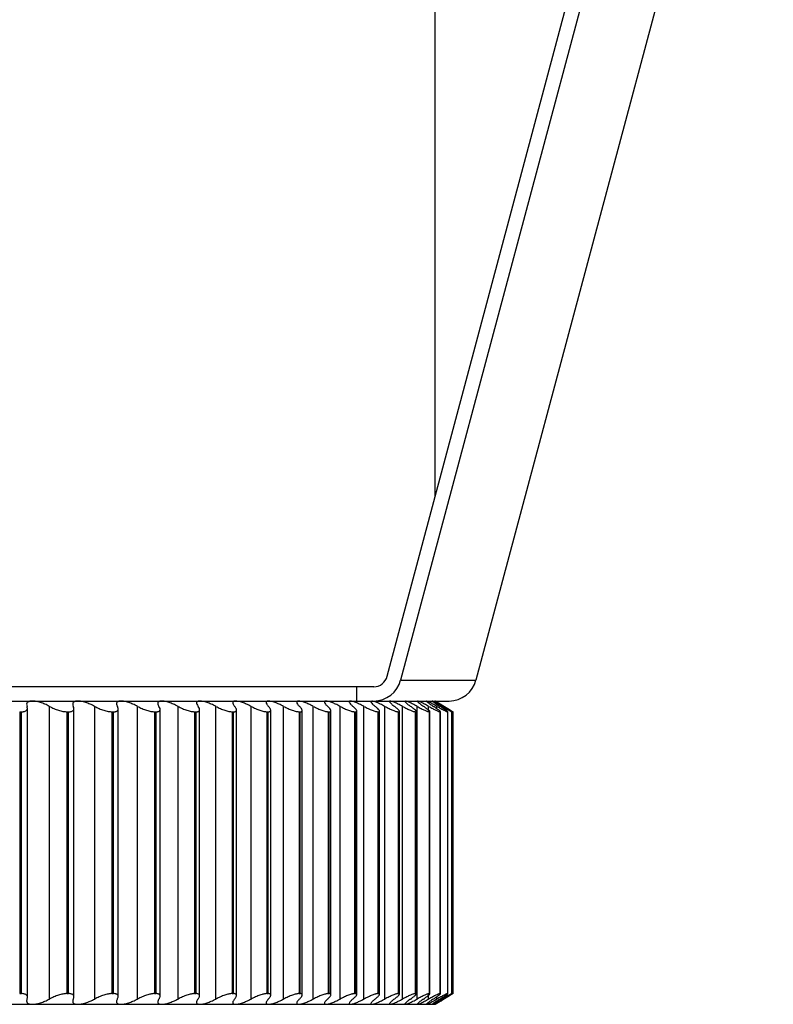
# Paper-space layout '_Posterior' of a CAD drawing. Header units: millimetres. Extents: x -40 to 45, y -10.9 to 46.3.
# Tile 7 of 8: x 23.9 to 45, y -8.9 to 18.7. Entities that reach past the tile are written whole.
import ezdxf

# ---------------------------------------------------------------- set-up
doc = ezdxf.new("R2010")
doc.units = ezdxf.units.MM

psp = doc.layouts.new('_Posterior')

# ---------------------------------------------------------------- linework, layer by layer
at = {"color": 7, "linetype": 'Continuous', "lineweight": 25}
for p, q in [((35.5, 5.323), (35.5, 45.5)), ((34.156, 0.294), (42.466, 31.388)), ((42.868, 31.373), (34.533, 0.189)), ((44.98, 31.373), (36.646, 0.189)), ((33.779, 0), (-20.233, 0)), ((33.297, 0), (33.297, -0.4)), ((34.533, 0.189), (36.646, 0.189)), ((-35.5, -0.4), (35.891, -0.4)), ((24.689, -8.752), (24.689, -0.548)), ((25.957, -8.752), (25.957, -0.548)), ((27.159, -8.752), (27.159, -0.548)), ((28.293, -8.752), (28.293, -0.548)), ((29.355, -8.752), (29.355, -0.548)), ((30.343, -8.752), (30.343, -0.548)), ((31.254, -8.752), (31.254, -0.548)), ((32.086, -8.752), (32.086, -0.548)), ((32.838, -8.752), (32.838, -0.548)), ((33.506, -8.752), (33.506, -0.548)), ((34.09, -8.752), (34.09, -0.548)), ((34.587, -8.752), (34.587, -0.548)), ((34.997, -8.752), (34.997, -0.548)), ((35.319, -0.681), (35.319, -0.548)), ((35.905, -0.643), (35.5, -0.4)), ((35.552, -0.616), (35.552, -0.548)), ((23.855, -0.7), (23.904, -0.7)), ((23.855, -0.7), (23.855, -8.6)), ((23.904, -8.6), (23.904, -0.7)), ((24.072, -8.7), (24.072, -0.6)), ((25.179, -0.7), (25.226, -0.7)), ((25.179, -0.7), (25.179, -8.6)), ((25.226, -8.6), (25.226, -0.7)), ((25.376, -8.689), (25.376, -0.611)), ((26.44, -0.7), (26.485, -0.7)), ((26.44, -0.7), (26.44, -8.6)), ((26.485, -8.6), (26.485, -0.7)), ((26.617, -8.68), (26.617, -0.62)), ((27.635, -0.7), (27.676, -0.7)), ((27.635, -0.7), (27.635, -8.6)), ((27.676, -8.6), (27.676, -0.7)), ((27.792, -8.67), (27.792, -0.63)), ((28.759, -0.7), (28.798, -0.7)), ((28.759, -0.7), (28.759, -8.6)), ((28.798, -8.6), (28.798, -0.7)), ((28.898, -8.661), (28.898, -0.639)), ((29.811, -0.7), (29.847, -0.7)), ((29.811, -0.7), (29.811, -8.6)), ((29.847, -8.6), (29.847, -0.7)), ((29.933, -8.652), (29.933, -0.648)), ((30.787, -0.7), (30.821, -0.7)), ((30.787, -0.7), (30.787, -8.6)), ((30.821, -8.6), (30.821, -0.7)), ((30.893, -8.643), (30.893, -0.657)), ((31.686, -0.7), (31.717, -0.7)), ((31.686, -0.7), (31.686, -8.6)), ((31.717, -8.6), (31.717, -0.7)), ((31.776, -8.637), (31.776, -0.663)), ((32.504, -0.7), (32.532, -0.7)), ((32.504, -0.7), (32.504, -8.6)), ((32.532, -8.6), (32.532, -0.7)), ((32.58, -8.631), (32.58, -0.669)), ((33.241, -0.7), (33.266, -0.7)), ((33.241, -0.7), (33.241, -8.6)), ((33.266, -8.6), (33.266, -0.7)), ((33.304, -8.625), (33.304, -0.675)), ((33.893, -0.7), (33.915, -0.7)), ((33.893, -0.7), (33.893, -8.6)), ((33.915, -8.6), (33.915, -0.7)), ((33.944, -8.619), (33.944, -0.681)), ((34.46, -0.7), (34.479, -0.7)), ((34.46, -0.7), (34.46, -8.6)), ((34.479, -8.6), (34.479, -0.7)), ((34.5, -8.613), (34.5, -0.687)), ((34.94, -0.7), (34.956, -0.7)), ((34.94, -0.7), (34.94, -8.6)), ((34.956, -8.6), (34.956, -0.7)), ((34.97, -8.61), (34.97, -0.69)), ((35.332, -0.7), (35.344, -0.7)), ((35.332, -0.7), (35.332, -8.6)), ((35.344, -8.6), (35.344, -0.7)), ((35.353, -8.608), (35.353, -0.692)), ((35.634, -0.7), (35.643, -0.7)), ((35.634, -0.7), (35.634, -8.6)), ((35.643, -8.6), (35.643, -0.7)), ((35.648, -8.606), (35.648, -0.694)), ((35.846, -0.7), (35.852, -0.7)), ((35.846, -0.7), (35.846, -8.6)), ((35.852, -8.6), (35.852, -0.7)), ((35.854, -8.604), (35.854, -0.696)), ((35.968, -0.7), (35.971, -0.7)), ((35.968, -0.7), (35.968, -8.6)), ((35.971, -8.602), (35.971, -0.698)), ((35.971, -8.6), (35.971, -0.7)), ((35.999, -0.7), (35.999, -8.6)), ((23.855, -8.6), (23.904, -8.6)), ((25.179, -8.6), (25.226, -8.6)), ((26.44, -8.6), (26.485, -8.6)), ((27.635, -8.6), (27.676, -8.6)), ((28.759, -8.6), (28.798, -8.6)), ((29.811, -8.6), (29.847, -8.6)), ((30.787, -8.6), (30.821, -8.6)), ((31.686, -8.6), (31.717, -8.6)), ((32.504, -8.6), (32.532, -8.6)), ((33.241, -8.6), (33.266, -8.6)), ((33.893, -8.6), (33.915, -8.6)), ((34.46, -8.6), (34.479, -8.6)), ((34.94, -8.6), (34.956, -8.6)), ((35.319, -8.752), (35.319, -8.611)), ((35.332, -8.6), (35.344, -8.6)), ((35.5, -8.9), (35.905, -8.657)), ((35.552, -8.752), (35.552, -8.684)), ((35.634, -8.6), (35.643, -8.6)), ((35.846, -8.6), (35.852, -8.6)), ((35.968, -8.6), (35.971, -8.6)), ((-35.5, -8.9), (35.5, -8.9))]:
    psp.add_line(p, q, dxfattribs=at)
for centre, radius in [((33.776, 0.393), 0.393), ((33.773, 0.385), 0.785), ((35.885, 0.385), 0.785)]:
    psp.add_arc(centre, radius, 270.437, 345.5352, dxfattribs=at)
for points, knots in [([(23.904, -0.7), (23.915, -0.7), (23.937, -0.699), (23.967, -0.695), (23.998, -0.688), (24.027, -0.676), (24.059, -0.652), (24.079, -0.611), (24.067, -0.57), (24.06, -0.548)], [0, 0, 0, 0, 0.082854, 0.165929, 0.250146, 0.374251, 0.499638, 0.745109, 1, 1, 1, 1]), ([(24.208, -0.4), (24.192, -0.401), (24.161, -0.402), (24.123, -0.41), (24.091, -0.423), (24.061, -0.447), (24.043, -0.487), (24.054, -0.527), (24.06, -0.548)], [0, 0, 0, 0, 0.120692, 0.24373, 0.369847, 0.499724, 0.734335, 1, 1, 1, 1]), ([(24.689, -0.548), (24.668, -0.537), (24.626, -0.515), (24.562, -0.487), (24.501, -0.462), (24.418, -0.434), (24.314, -0.406), (24.243, -0.402), (24.208, -0.4)], [0, 0, 0, 0, 0.136966, 0.265944, 0.387157, 0.500874, 0.75657, 1, 1, 1, 1]), ([(24.689, -0.548), (24.71, -0.559), (24.751, -0.581), (24.814, -0.61), (24.878, -0.635), (24.943, -0.657), (25.006, -0.676), (25.069, -0.689), (25.128, -0.698), (25.162, -0.699), (25.179, -0.7)], [0, 0, 0, 0, 0.129351, 0.254419, 0.377148, 0.499596, 0.624416, 0.748825, 0.875523, 1, 1, 1, 1]), ([(25.226, -0.7), (25.237, -0.7), (25.258, -0.699), (25.286, -0.695), (25.315, -0.688), (25.341, -0.676), (25.368, -0.652), (25.383, -0.611), (25.367, -0.57), (25.358, -0.548)], [0, 0, 0, 0, 0.082854, 0.165929, 0.250146, 0.374251, 0.499638, 0.745109, 1, 1, 1, 1]), ([(25.482, -0.4), (25.467, -0.401), (25.438, -0.402), (25.402, -0.41), (25.373, -0.423), (25.348, -0.447), (25.334, -0.487), (25.35, -0.527), (25.358, -0.548)], [0, 0, 0, 0, 0.120692, 0.24373, 0.369847, 0.499724, 0.734335, 1, 1, 1, 1]), ([(25.957, -0.548), (25.935, -0.537), (25.893, -0.515), (25.829, -0.487), (25.768, -0.462), (25.686, -0.434), (25.583, -0.406), (25.515, -0.402), (25.482, -0.4)], [0, 0, 0, 0, 0.136966, 0.265944, 0.387158, 0.500875, 0.75657, 1, 1, 1, 1]), ([(25.957, -0.548), (25.978, -0.559), (26.019, -0.581), (26.083, -0.61), (26.147, -0.635), (26.21, -0.657), (26.273, -0.676), (26.334, -0.689), (26.391, -0.698), (26.424, -0.699), (26.44, -0.7)], [0, 0, 0, 0, 0.1293507, 0.2544188, 0.3771487, 0.4995961, 0.6244168, 0.7488256, 0.8755229, 1, 1, 1, 1]), ([(26.485, -0.7), (26.495, -0.7), (26.515, -0.699), (26.541, -0.695), (26.567, -0.688), (26.591, -0.676), (26.614, -0.652), (26.623, -0.611), (26.603, -0.57), (26.592, -0.548)], [0, 0, 0, 0, 0.082854, 0.165928, 0.250146, 0.374251, 0.499638, 0.745109, 1, 1, 1, 1]), ([(26.692, -0.4), (26.678, -0.401), (26.65, -0.402), (26.617, -0.41), (26.591, -0.423), (26.57, -0.447), (26.562, -0.487), (26.582, -0.527), (26.592, -0.548)], [0, 0, 0, 0, 0.120692, 0.24373, 0.369847, 0.499724, 0.734336, 1, 1, 1, 1]), ([(27.159, -0.548), (27.137, -0.537), (27.095, -0.515), (27.031, -0.487), (26.97, -0.462), (26.889, -0.434), (26.788, -0.406), (26.723, -0.402), (26.692, -0.4)], [0, 0, 0, 0, 0.136966, 0.265944, 0.387158, 0.500875, 0.756571, 1, 1, 1, 1]), ([(27.159, -0.548), (27.18, -0.559), (27.222, -0.581), (27.286, -0.61), (27.349, -0.635), (27.412, -0.657), (27.474, -0.676), (27.533, -0.689), (27.588, -0.698), (27.619, -0.699), (27.635, -0.7)], [0, 0, 0, 0, 0.129351, 0.254419, 0.377149, 0.499596, 0.624417, 0.748826, 0.875523, 1, 1, 1, 1]), ([(27.676, -0.7), (27.686, -0.7), (27.705, -0.699), (27.729, -0.695), (27.753, -0.688), (27.774, -0.676), (27.792, -0.652), (27.796, -0.611), (27.771, -0.57), (27.759, -0.548)], [0, 0, 0, 0, 0.082854, 0.165928, 0.250146, 0.374251, 0.499638, 0.745109, 1, 1, 1, 1]), ([(27.834, -0.4), (27.821, -0.401), (27.795, -0.402), (27.765, -0.41), (27.742, -0.423), (27.725, -0.447), (27.723, -0.487), (27.746, -0.527), (27.759, -0.548)], [0, 0, 0, 0, 0.120692, 0.24373, 0.369847, 0.499724, 0.734336, 1, 1, 1, 1]), ([(28.293, -0.548), (28.271, -0.537), (28.228, -0.515), (28.164, -0.487), (28.104, -0.462), (28.024, -0.434), (27.926, -0.406), (27.864, -0.402), (27.834, -0.4)], [0, 0, 0, 0, 0.136966, 0.265945, 0.387158, 0.500875, 0.756571, 1, 1, 1, 1]), ([(28.293, -0.548), (28.314, -0.559), (28.356, -0.581), (28.42, -0.61), (28.482, -0.635), (28.544, -0.657), (28.605, -0.676), (28.662, -0.689), (28.715, -0.698), (28.744, -0.699), (28.759, -0.7)], [0, 0, 0, 0, 0.129351, 0.254419, 0.377149, 0.499597, 0.624417, 0.748826, 0.875523, 1, 1, 1, 1]), ([(28.798, -0.7), (28.807, -0.7), (28.825, -0.699), (28.847, -0.695), (28.868, -0.688), (28.886, -0.676), (28.901, -0.652), (28.898, -0.611), (28.87, -0.57), (28.856, -0.548)], [0, 0, 0, 0, 0.082854, 0.165928, 0.250145, 0.374251, 0.499637, 0.745109, 1, 1, 1, 1]), ([(28.906, -0.4), (28.894, -0.401), (28.87, -0.402), (28.843, -0.41), (28.823, -0.423), (28.811, -0.447), (28.814, -0.487), (28.841, -0.527), (28.856, -0.548)], [0, 0, 0, 0, 0.120692, 0.24373, 0.369847, 0.499724, 0.734336, 1, 1, 1, 1]), ([(29.355, -0.548), (29.333, -0.537), (29.29, -0.515), (29.226, -0.487), (29.166, -0.462), (29.088, -0.434), (28.993, -0.406), (28.934, -0.402), (28.906, -0.4)], [0, 0, 0, 0, 0.136966, 0.265945, 0.387158, 0.500875, 0.756571, 1, 1, 1, 1]), ([(29.355, -0.548), (29.376, -0.559), (29.418, -0.581), (29.482, -0.61), (29.544, -0.635), (29.605, -0.657), (29.663, -0.676), (29.719, -0.689), (29.769, -0.698), (29.797, -0.699), (29.811, -0.7)], [0, 0, 0, 0, 0.129351, 0.254419, 0.377149, 0.499597, 0.624418, 0.748826, 0.875523, 1, 1, 1, 1]), ([(29.905, -0.4), (29.894, -0.401), (29.871, -0.402), (29.848, -0.41), (29.832, -0.423), (29.823, -0.447), (29.831, -0.487), (29.863, -0.527), (29.879, -0.548)], [0, 0, 0, 0, 0.120692, 0.24373, 0.369847, 0.499724, 0.734336, 1, 1, 1, 1]), ([(29.847, -0.7), (29.855, -0.7), (29.872, -0.699), (29.892, -0.695), (29.911, -0.688), (29.926, -0.676), (29.936, -0.652), (29.928, -0.611), (29.896, -0.57), (29.879, -0.548)], [0, 0, 0, 0, 0.082854, 0.165928, 0.250145, 0.374251, 0.499637, 0.745109, 1, 1, 1, 1]), ([(30.343, -0.548), (30.321, -0.537), (30.278, -0.515), (30.214, -0.487), (30.156, -0.462), (30.078, -0.434), (29.986, -0.406), (29.931, -0.402), (29.905, -0.4)], [0, 0, 0, 0, 0.136966, 0.265945, 0.387158, 0.500876, 0.756571, 1, 1, 1, 1]), ([(30.343, -0.548), (30.364, -0.559), (30.406, -0.581), (30.469, -0.61), (30.531, -0.635), (30.59, -0.657), (30.647, -0.676), (30.7, -0.689), (30.748, -0.698), (30.774, -0.699), (30.787, -0.7)], [0, 0, 0, 0, 0.129351, 0.254419, 0.377149, 0.499597, 0.624418, 0.748826, 0.875523, 1, 1, 1, 1]), ([(30.828, -0.4), (30.818, -0.401), (30.798, -0.402), (30.777, -0.41), (30.764, -0.423), (30.76, -0.447), (30.774, -0.487), (30.809, -0.527), (30.828, -0.548)], [0, 0, 0, 0, 0.120692, 0.24373, 0.369847, 0.499724, 0.734336, 1, 1, 1, 1]), ([(30.821, -0.7), (30.828, -0.7), (30.844, -0.699), (30.862, -0.695), (30.878, -0.688), (30.89, -0.676), (30.895, -0.652), (30.882, -0.611), (30.846, -0.57), (30.828, -0.548)], [0, 0, 0, 0, 0.082854, 0.165928, 0.250145, 0.374251, 0.499637, 0.745109, 1, 1, 1, 1]), ([(31.254, -0.548), (31.232, -0.537), (31.189, -0.515), (31.126, -0.487), (31.068, -0.462), (30.993, -0.434), (30.904, -0.406), (30.853, -0.402), (30.828, -0.4)], [0, 0, 0, 0, 0.136966, 0.265945, 0.387158, 0.500876, 0.756571, 1, 1, 1, 1]), ([(31.254, -0.548), (31.275, -0.559), (31.317, -0.581), (31.38, -0.61), (31.44, -0.635), (31.498, -0.657), (31.554, -0.676), (31.604, -0.689), (31.65, -0.698), (31.674, -0.699), (31.686, -0.7)], [0, 0, 0, 0, 0.129351, 0.254419, 0.37715, 0.499597, 0.624418, 0.748826, 0.875523, 1, 1, 1, 1]), ([(31.623, -0.435), (31.622, -0.437), (31.617, -0.449), (31.641, -0.488), (31.678, -0.527), (31.698, -0.548)], [0, 0, 0, 0, 0.110146, 0.527455, 1, 1, 1, 1]), ([(31.674, -0.4), (31.664, -0.4), (31.646, -0.401), (31.635, -0.408), (31.63, -0.411)], [0, 0, 0, 0, 0.495186, 1, 1, 1, 1]), ([(32.086, -0.548), (32.064, -0.537), (32.022, -0.515), (31.96, -0.487), (31.903, -0.462), (31.83, -0.434), (31.744, -0.406), (31.697, -0.402), (31.674, -0.4)], [0, 0, 0, 0, 0.136966, 0.265945, 0.387159, 0.500876, 0.756571, 1, 1, 1, 1]), ([(31.717, -0.7), (31.723, -0.7), (31.737, -0.699), (31.753, -0.695), (31.767, -0.688), (31.776, -0.676), (31.777, -0.652), (31.758, -0.611), (31.718, -0.57), (31.698, -0.548)], [0, 0, 0, 0, 0.082854, 0.165927, 0.250145, 0.374251, 0.499637, 0.745109, 1, 1, 1, 1]), ([(32.086, -0.548), (32.108, -0.559), (32.149, -0.581), (32.211, -0.61), (32.27, -0.635), (32.327, -0.657), (32.38, -0.676), (32.429, -0.689), (32.472, -0.698), (32.493, -0.699), (32.504, -0.7)], [0, 0, 0, 0, 0.129351, 0.254419, 0.37715, 0.499597, 0.624418, 0.748827, 0.875523, 1, 1, 1, 1]), ([(32.401, -0.429), (32.4, -0.433), (32.396, -0.446), (32.425, -0.487), (32.466, -0.527), (32.488, -0.548)], [0, 0, 0, 0, 0.179488, 0.564279, 1, 1, 1, 1]), ([(32.439, -0.4), (32.431, -0.4), (32.414, -0.401), (32.406, -0.408), (32.402, -0.411)], [0, 0, 0, 0, 0.495186, 1, 1, 1, 1]), ([(32.838, -0.548), (32.816, -0.537), (32.773, -0.515), (32.712, -0.487), (32.657, -0.462), (32.586, -0.434), (32.504, -0.406), (32.46, -0.402), (32.439, -0.4)], [0, 0, 0, 0, 0.136966, 0.265945, 0.387159, 0.500876, 0.756571, 1, 1, 1, 1]), ([(32.532, -0.7), (32.538, -0.7), (32.551, -0.699), (32.564, -0.695), (32.576, -0.688), (32.582, -0.676), (32.578, -0.652), (32.554, -0.611), (32.51, -0.57), (32.488, -0.548)], [0, 0, 0, 0, 0.082854, 0.165927, 0.250144, 0.37425, 0.499637, 0.745109, 1, 1, 1, 1]), ([(32.838, -0.548), (32.859, -0.559), (32.9, -0.581), (32.961, -0.61), (33.019, -0.635), (33.074, -0.657), (33.125, -0.676), (33.171, -0.689), (33.211, -0.698), (33.231, -0.699), (33.241, -0.7)], [0, 0, 0, 0, 0.129351, 0.25442, 0.37715, 0.499598, 0.624418, 0.748827, 0.875523, 1, 1, 1, 1]), ([(33.123, -0.4), (33.116, -0.4), (33.101, -0.401), (33.095, -0.408), (33.092, -0.411)], [0, 0, 0, 0, 0.495186, 1, 1, 1, 1]), ([(33.094, -0.423), (33.093, -0.429), (33.093, -0.443), (33.128, -0.487), (33.173, -0.527), (33.197, -0.548)], [0, 0, 0, 0, 0.238858, 0.595806, 1, 1, 1, 1]), ([(33.506, -0.548), (33.484, -0.537), (33.442, -0.515), (33.382, -0.487), (33.328, -0.462), (33.259, -0.434), (33.181, -0.406), (33.142, -0.402), (33.123, -0.4)], [0, 0, 0, 0, 0.136966, 0.265945, 0.387159, 0.500876, 0.756571, 1, 1, 1, 1]), ([(33.266, -0.7), (33.271, -0.7), (33.282, -0.699), (33.294, -0.695), (33.302, -0.688), (33.305, -0.676), (33.297, -0.652), (33.267, -0.611), (33.22, -0.57), (33.197, -0.548)], [0, 0, 0, 0, 0.082853, 0.165927, 0.250144, 0.37425, 0.499637, 0.745109, 1, 1, 1, 1]), ([(33.506, -0.548), (33.527, -0.559), (33.568, -0.581), (33.628, -0.61), (33.684, -0.635), (33.737, -0.657), (33.786, -0.676), (33.83, -0.689), (33.867, -0.698), (33.885, -0.699), (33.893, -0.7)], [0, 0, 0, 0, 0.129351, 0.25442, 0.37715, 0.499598, 0.624418, 0.748827, 0.875523, 1, 1, 1, 1]), ([(33.701, -0.417), (33.702, -0.424), (33.704, -0.441), (33.747, -0.487), (33.795, -0.527), (33.821, -0.548)], [0, 0, 0, 0, 0.290141, 0.623039, 1, 1, 1, 1]), ([(34.09, -0.548), (34.068, -0.537), (34.027, -0.515), (33.968, -0.487), (33.915, -0.462), (33.849, -0.434), (33.775, -0.406), (33.74, -0.402), (33.723, -0.4)], [0, 0, 0, 0, 0.136966, 0.265945, 0.387159, 0.500876, 0.756571, 1, 1, 1, 1]), ([(33.915, -0.7), (33.92, -0.7), (33.929, -0.699), (33.939, -0.695), (33.944, -0.688), (33.944, -0.676), (33.932, -0.652), (33.897, -0.611), (33.847, -0.57), (33.821, -0.548)], [0, 0, 0, 0, 0.082853, 0.165926, 0.250143, 0.37425, 0.499637, 0.745109, 1, 1, 1, 1]), ([(34.09, -0.548), (34.11, -0.559), (34.151, -0.581), (34.21, -0.61), (34.264, -0.635), (34.316, -0.657), (34.362, -0.676), (34.403, -0.689), (34.437, -0.698), (34.453, -0.699), (34.46, -0.7)], [0, 0, 0, 0, 0.129351, 0.25442, 0.37715, 0.499598, 0.624418, 0.748827, 0.875523, 1, 1, 1, 1]), ([(34.237, -0.4), (34.232, -0.401), (34.222, -0.402), (34.218, -0.41), (34.222, -0.423), (34.24, -0.447), (34.28, -0.487), (34.332, -0.527), (34.36, -0.548)], [0, 0, 0, 0, 0.120692, 0.24373, 0.369847, 0.499724, 0.734336, 1, 1, 1, 1]), ([(34.587, -0.548), (34.566, -0.537), (34.525, -0.515), (34.468, -0.487), (34.417, -0.462), (34.353, -0.434), (34.283, -0.406), (34.252, -0.402), (34.237, -0.4)], [0, 0, 0, 0, 0.136966, 0.265945, 0.387159, 0.500876, 0.756571, 1, 1, 1, 1]), ([(34.479, -0.7), (34.483, -0.7), (34.491, -0.699), (34.498, -0.695), (34.501, -0.688), (34.498, -0.676), (34.481, -0.652), (34.441, -0.611), (34.387, -0.57), (34.36, -0.548)], [0, 0, 0, 0, 0.082853, 0.165926, 0.250143, 0.37425, 0.499637, 0.745109, 1, 1, 1, 1]), ([(34.587, -0.548), (34.608, -0.559), (34.648, -0.581), (34.705, -0.61), (34.758, -0.635), (34.807, -0.657), (34.851, -0.676), (34.889, -0.689), (34.92, -0.698), (34.933, -0.699), (34.94, -0.7)], [0, 0, 0, 0, 0.129351, 0.25442, 0.37715, 0.499598, 0.624418, 0.748827, 0.875523, 1, 1, 1, 1]), ([(34.656, -0.409), (34.656, -0.409), (34.65, -0.413), (34.675, -0.44), (34.727, -0.486), (34.782, -0.527), (34.812, -0.548)], [0, 0, 0, 0, 0.05353, 0.373312, 0.667206, 1, 1, 1, 1]), ([(34.997, -0.548), (34.977, -0.537), (34.936, -0.515), (34.881, -0.487), (34.831, -0.462), (34.771, -0.434), (34.705, -0.406), (34.679, -0.402), (34.666, -0.4)], [0, 0, 0, 0, 0.136966, 0.265945, 0.387159, 0.500876, 0.756571, 1, 1, 1, 1]), ([(34.956, -0.7), (34.959, -0.7), (34.965, -0.699), (34.97, -0.695), (34.97, -0.688), (34.964, -0.676), (34.943, -0.652), (34.898, -0.611), (34.841, -0.57), (34.812, -0.548)], [0, 0, 0, 0, 0.082853, 0.165927, 0.250144, 0.37425, 0.499637, 0.745109, 1, 1, 1, 1]), ([(34.997, -0.548), (35.017, -0.559), (35.057, -0.581), (35.113, -0.61), (35.164, -0.635), (35.211, -0.657), (35.253, -0.676), (35.287, -0.689), (35.315, -0.698), (35.326, -0.699), (35.332, -0.7)], [0, 0, 0, 0, 0.129351, 0.25442, 0.37715, 0.499598, 0.624418, 0.748827, 0.875523, 1, 1, 1, 1]), ([(35.003, -0.407), (35.002, -0.408), (34.998, -0.412), (35.028, -0.44), (35.087, -0.486), (35.145, -0.527), (35.176, -0.548)], [0, 0, 0, 0, 0.1054758, 0.4077069, 0.6854709, 1, 1, 1, 1]), ([(35.319, -0.548), (35.299, -0.537), (35.259, -0.515), (35.205, -0.487), (35.158, -0.462), (35.1, -0.434), (35.039, -0.406), (35.017, -0.402), (35.006, -0.4)], [0, 0, 0, 0, 0.136966, 0.265945, 0.387159, 0.500876, 0.756571, 1, 1, 1, 1]), ([(35.344, -0.7), (35.347, -0.7), (35.352, -0.699), (35.354, -0.695), (35.352, -0.688), (35.342, -0.676), (35.317, -0.652), (35.267, -0.611), (35.207, -0.57), (35.176, -0.548)], [0, 0, 0, 0, 0.082854, 0.165927, 0.250144, 0.37425, 0.499637, 0.745109, 1, 1, 1, 1]), ([(35.259, -0.405), (35.259, -0.406), (35.257, -0.41), (35.293, -0.439), (35.358, -0.486), (35.419, -0.527), (35.452, -0.548)], [0, 0, 0, 0, 0.1520945, 0.4385747, 0.7018628, 1, 1, 1, 1]), ([(35.552, -0.548), (35.532, -0.537), (35.493, -0.515), (35.441, -0.487), (35.396, -0.462), (35.341, -0.434), (35.285, -0.406), (35.267, -0.402), (35.259, -0.4)], [0, 0, 0, 0, 0.136966, 0.265945, 0.387159, 0.500876, 0.756571, 1, 1, 1, 1]), ([(35.319, -0.548), (35.339, -0.559), (35.378, -0.581), (35.432, -0.61), (35.481, -0.635), (35.525, -0.657), (35.565, -0.676), (35.596, -0.689), (35.621, -0.698), (35.63, -0.699), (35.634, -0.7)], [0, 0, 0, 0, 0.129351, 0.25442, 0.37715, 0.499598, 0.624418, 0.748827, 0.875523, 1, 1, 1, 1]), ([(35.422, -0.4), (35.421, -0.401), (35.42, -0.402), (35.429, -0.41), (35.447, -0.423), (35.48, -0.447), (35.54, -0.487), (35.604, -0.527), (35.637, -0.548)], [0, 0, 0, 0, 0.1206917, 0.2437299, 0.3698474, 0.4997246, 0.7343357, 1, 1, 1, 1]), ([(35.694, -0.548), (35.675, -0.537), (35.638, -0.515), (35.587, -0.487), (35.544, -0.462), (35.493, -0.434), (35.441, -0.406), (35.428, -0.402), (35.422, -0.4)], [0, 0, 0, 0, 0.136966, 0.265945, 0.387159, 0.500876, 0.756571, 1, 1, 1, 1]), ([(35.643, -0.7), (35.645, -0.7), (35.648, -0.699), (35.648, -0.695), (35.643, -0.688), (35.631, -0.676), (35.601, -0.652), (35.546, -0.611), (35.483, -0.57), (35.452, -0.548)], [0, 0, 0, 0, 0.082854, 0.165928, 0.250145, 0.374251, 0.499638, 0.745109, 1, 1, 1, 1]), ([(35.495, -0.4), (35.496, -0.401), (35.497, -0.402), (35.509, -0.41), (35.53, -0.423), (35.568, -0.447), (35.632, -0.487), (35.698, -0.527), (35.733, -0.548)], [0, 0, 0, 0, 0.120692, 0.24373, 0.369847, 0.499725, 0.734336, 1, 1, 1, 1]), ([(35.747, -0.548), (35.728, -0.537), (35.692, -0.515), (35.644, -0.487), (35.603, -0.462), (35.555, -0.434), (35.508, -0.406), (35.499, -0.402), (35.495, -0.4)], [0, 0, 0, 0, 0.136966, 0.265945, 0.387159, 0.500876, 0.756571, 1, 1, 1, 1]), ([(35.552, -0.548), (35.571, -0.559), (35.609, -0.581), (35.661, -0.61), (35.708, -0.635), (35.75, -0.657), (35.787, -0.676), (35.815, -0.689), (35.837, -0.698), (35.843, -0.699), (35.846, -0.7)], [0, 0, 0, 0, 0.129351, 0.25442, 0.37715, 0.499598, 0.624418, 0.748827, 0.875523, 1, 1, 1, 1]), ([(35.852, -0.7), (35.853, -0.7), (35.855, -0.699), (35.853, -0.695), (35.845, -0.688), (35.83, -0.676), (35.796, -0.652), (35.736, -0.611), (35.671, -0.57), (35.637, -0.548)], [0, 0, 0, 0, 0.082854, 0.165928, 0.250145, 0.374251, 0.499638, 0.745109, 1, 1, 1, 1]), ([(35.694, -0.548), (35.713, -0.559), (35.75, -0.581), (35.8, -0.61), (35.845, -0.635), (35.885, -0.657), (35.918, -0.676), (35.944, -0.689), (35.962, -0.698), (35.966, -0.699), (35.968, -0.7)], [0, 0, 0, 0, 0.129351, 0.25442, 0.37715, 0.499598, 0.624418, 0.748827, 0.875523, 1, 1, 1, 1]), ([(35.971, -0.7), (35.971, -0.7), (35.971, -0.699), (35.966, -0.695), (35.956, -0.688), (35.938, -0.676), (35.9, -0.652), (35.836, -0.611), (35.768, -0.57), (35.733, -0.548)], [0, 0, 0, 0, 0.0828541, 0.165928, 0.2501454, 0.374251, 0.4996377, 0.7451093, 1, 1, 1, 1]), ([(35.747, -0.548), (35.765, -0.559), (35.801, -0.581), (35.849, -0.61), (35.892, -0.635), (35.929, -0.657), (35.959, -0.676), (35.982, -0.689), (35.997, -0.698), (35.998, -0.699), (35.999, -0.7)], [0, 0, 0, 0, 0.129351, 0.25442, 0.37715, 0.499598, 0.624418, 0.748827, 0.875523, 1, 1, 1, 1]), ([(24.06, -8.752), (24.064, -8.741), (24.072, -8.719), (24.073, -8.69), (24.066, -8.665), (24.051, -8.643), (24.028, -8.624), (23.995, -8.611), (23.954, -8.602), (23.92, -8.601), (23.904, -8.6)], [0, 0, 0, 0, 0.129351, 0.25442, 0.37715, 0.499598, 0.624418, 0.748826, 0.875523, 1, 1, 1, 1]), ([(24.06, -8.752), (24.056, -8.763), (24.049, -8.785), (24.048, -8.813), (24.054, -8.838), (24.073, -8.866), (24.116, -8.894), (24.178, -8.898), (24.208, -8.9)], [0, 0, 0, 0, 0.1369664, 0.2659451, 0.3871588, 0.5008762, 0.7565711, 1, 1, 1, 1]), ([(24.208, -8.9), (24.224, -8.899), (24.258, -8.898), (24.315, -8.89), (24.377, -8.877), (24.459, -8.853), (24.567, -8.813), (24.647, -8.773), (24.689, -8.752)], [0, 0, 0, 0, 0.120692, 0.24373, 0.369848, 0.499725, 0.734336, 1, 1, 1, 1]), ([(25.179, -8.6), (25.168, -8.6), (25.146, -8.601), (25.108, -8.605), (25.062, -8.612), (25.007, -8.624), (24.922, -8.648), (24.812, -8.689), (24.731, -8.73), (24.689, -8.752)], [0, 0, 0, 0, 0.082854, 0.165929, 0.250146, 0.374252, 0.499638, 0.745109, 1, 1, 1, 1]), ([(25.358, -8.752), (25.363, -8.741), (25.373, -8.719), (25.377, -8.69), (25.374, -8.665), (25.362, -8.643), (25.342, -8.624), (25.312, -8.611), (25.274, -8.602), (25.242, -8.601), (25.226, -8.6)], [0, 0, 0, 0, 0.129351, 0.25442, 0.37715, 0.499598, 0.624418, 0.748826, 0.875523, 1, 1, 1, 1]), ([(25.358, -8.752), (25.353, -8.763), (25.344, -8.785), (25.34, -8.813), (25.343, -8.838), (25.358, -8.866), (25.396, -8.894), (25.454, -8.898), (25.482, -8.9)], [0, 0, 0, 0, 0.1369664, 0.2659451, 0.3871588, 0.5008763, 0.7565712, 1, 1, 1, 1]), ([(25.482, -8.9), (25.498, -8.899), (25.53, -8.898), (25.585, -8.89), (25.645, -8.877), (25.726, -8.853), (25.834, -8.813), (25.914, -8.773), (25.957, -8.752)], [0, 0, 0, 0, 0.120692, 0.24373, 0.369848, 0.499725, 0.734336, 1, 1, 1, 1]), ([(26.44, -8.6), (26.43, -8.6), (26.408, -8.601), (26.372, -8.605), (26.328, -8.612), (26.274, -8.624), (26.19, -8.648), (26.081, -8.689), (25.999, -8.73), (25.957, -8.752)], [0, 0, 0, 0, 0.082854, 0.165929, 0.250146, 0.374251, 0.499638, 0.745109, 1, 1, 1, 1]), ([(26.592, -8.752), (26.598, -8.741), (26.61, -8.719), (26.618, -8.69), (26.617, -8.665), (26.609, -8.643), (26.591, -8.624), (26.565, -8.611), (26.53, -8.602), (26.5, -8.601), (26.485, -8.6)], [0, 0, 0, 0, 0.129351, 0.25442, 0.37715, 0.499598, 0.624418, 0.748827, 0.875523, 1, 1, 1, 1]), ([(26.592, -8.752), (26.586, -8.763), (26.574, -8.785), (26.567, -8.813), (26.567, -8.838), (26.578, -8.866), (26.611, -8.894), (26.665, -8.898), (26.692, -8.9)], [0, 0, 0, 0, 0.136966, 0.265945, 0.387159, 0.500876, 0.756571, 1, 1, 1, 1]), ([(26.692, -8.9), (26.707, -8.899), (26.737, -8.898), (26.79, -8.89), (26.849, -8.877), (26.929, -8.853), (27.035, -8.813), (27.116, -8.773), (27.159, -8.752)], [0, 0, 0, 0, 0.120692, 0.24373, 0.369848, 0.499725, 0.734336, 1, 1, 1, 1]), ([(27.635, -8.6), (27.624, -8.6), (27.604, -8.601), (27.57, -8.605), (27.527, -8.612), (27.474, -8.624), (27.393, -8.648), (27.284, -8.689), (27.201, -8.73), (27.159, -8.752)], [0, 0, 0, 0, 0.082854, 0.165928, 0.250146, 0.374251, 0.499638, 0.745109, 1, 1, 1, 1]), ([(27.759, -8.752), (27.766, -8.741), (27.78, -8.719), (27.79, -8.69), (27.793, -8.665), (27.788, -8.643), (27.774, -8.624), (27.75, -8.611), (27.719, -8.602), (27.69, -8.601), (27.676, -8.6)], [0, 0, 0, 0, 0.129351, 0.25442, 0.37715, 0.499598, 0.624418, 0.748827, 0.875523, 1, 1, 1, 1]), ([(27.759, -8.752), (27.752, -8.763), (27.738, -8.785), (27.728, -8.813), (27.725, -8.838), (27.731, -8.866), (27.758, -8.894), (27.809, -8.898), (27.834, -8.9)], [0, 0, 0, 0, 0.136966, 0.265945, 0.387159, 0.500876, 0.756571, 1, 1, 1, 1]), ([(27.834, -8.9), (27.848, -8.899), (27.877, -8.898), (27.928, -8.89), (27.985, -8.877), (28.063, -8.853), (28.168, -8.813), (28.249, -8.773), (28.293, -8.752)], [0, 0, 0, 0, 0.120692, 0.24373, 0.369847, 0.499725, 0.734336, 1, 1, 1, 1]), ([(28.759, -8.6), (28.749, -8.6), (28.73, -8.601), (28.697, -8.605), (28.656, -8.612), (28.605, -8.624), (28.525, -8.648), (28.418, -8.689), (28.335, -8.73), (28.293, -8.752)], [0, 0, 0, 0, 0.082854, 0.165928, 0.250146, 0.374251, 0.499638, 0.745109, 1, 1, 1, 1]), ([(28.856, -8.752), (28.864, -8.741), (28.879, -8.719), (28.893, -8.69), (28.899, -8.665), (28.897, -8.643), (28.887, -8.624), (28.866, -8.611), (28.838, -8.602), (28.811, -8.601), (28.798, -8.6)], [0, 0, 0, 0, 0.129351, 0.25442, 0.37715, 0.499598, 0.624418, 0.748827, 0.875523, 1, 1, 1, 1]), ([(28.856, -8.752), (28.847, -8.763), (28.832, -8.785), (28.818, -8.813), (28.812, -8.838), (28.814, -8.866), (28.836, -8.894), (28.883, -8.898), (28.906, -8.9)], [0, 0, 0, 0, 0.136966, 0.265945, 0.387159, 0.500876, 0.756571, 1, 1, 1, 1]), ([(28.906, -8.9), (28.919, -8.899), (28.946, -8.898), (28.995, -8.89), (29.05, -8.877), (29.126, -8.853), (29.23, -8.813), (29.311, -8.773), (29.355, -8.752)], [0, 0, 0, 0, 0.120692, 0.24373, 0.369847, 0.499725, 0.734336, 1, 1, 1, 1]), ([(29.811, -8.6), (29.802, -8.6), (29.784, -8.601), (29.753, -8.605), (29.713, -8.612), (29.664, -8.624), (29.586, -8.648), (29.481, -8.689), (29.397, -8.73), (29.355, -8.752)], [0, 0, 0, 0, 0.082854, 0.165928, 0.250145, 0.374251, 0.499638, 0.745109, 1, 1, 1, 1]), ([(29.879, -8.752), (29.87, -8.763), (29.852, -8.785), (29.836, -8.813), (29.827, -8.838), (29.825, -8.866), (29.841, -8.894), (29.884, -8.898), (29.905, -8.9)], [0, 0, 0, 0, 0.136966, 0.265945, 0.387159, 0.500876, 0.756571, 1, 1, 1, 1]), ([(29.879, -8.752), (29.888, -8.741), (29.906, -8.719), (29.923, -8.69), (29.932, -8.665), (29.934, -8.643), (29.926, -8.624), (29.909, -8.611), (29.884, -8.602), (29.859, -8.601), (29.847, -8.6)], [0, 0, 0, 0, 0.129351, 0.25442, 0.37715, 0.499598, 0.624418, 0.748827, 0.875523, 1, 1, 1, 1]), ([(29.905, -8.9), (29.917, -8.899), (29.942, -8.898), (29.989, -8.89), (30.042, -8.877), (30.116, -8.853), (30.218, -8.813), (30.299, -8.773), (30.343, -8.752)], [0, 0, 0, 0, 0.120692, 0.24373, 0.369847, 0.499725, 0.734336, 1, 1, 1, 1]), ([(30.787, -8.6), (30.779, -8.6), (30.762, -8.601), (30.733, -8.605), (30.695, -8.612), (30.648, -8.624), (30.572, -8.648), (30.468, -8.689), (30.385, -8.73), (30.343, -8.752)], [0, 0, 0, 0, 0.082854, 0.165928, 0.250145, 0.374251, 0.499638, 0.745109, 1, 1, 1, 1]), ([(30.828, -8.752), (30.817, -8.763), (30.798, -8.785), (30.778, -8.813), (30.766, -8.838), (30.76, -8.866), (30.77, -8.894), (30.809, -8.898), (30.828, -8.9)], [0, 0, 0, 0, 0.136966, 0.265945, 0.387159, 0.500876, 0.756571, 1, 1, 1, 1]), ([(30.828, -8.752), (30.837, -8.741), (30.857, -8.719), (30.877, -8.69), (30.89, -8.665), (30.894, -8.643), (30.89, -8.624), (30.876, -8.611), (30.854, -8.602), (30.832, -8.601), (30.821, -8.6)], [0, 0, 0, 0, 0.1293511, 0.2544197, 0.37715, 0.4995979, 0.6244184, 0.7488267, 0.8755233, 1, 1, 1, 1]), ([(30.828, -8.9), (30.84, -8.899), (30.863, -8.898), (30.907, -8.89), (30.958, -8.877), (31.03, -8.853), (31.13, -8.813), (31.211, -8.773), (31.254, -8.752)], [0, 0, 0, 0, 0.120692, 0.24373, 0.369847, 0.499725, 0.734336, 1, 1, 1, 1]), ([(31.686, -8.6), (31.678, -8.6), (31.663, -8.601), (31.635, -8.605), (31.6, -8.612), (31.554, -8.624), (31.481, -8.648), (31.379, -8.689), (31.296, -8.73), (31.254, -8.752)], [0, 0, 0, 0, 0.082854, 0.165927, 0.250145, 0.374251, 0.499637, 0.745109, 1, 1, 1, 1]), ([(31.698, -8.752), (31.687, -8.763), (31.665, -8.785), (31.642, -8.813), (31.627, -8.838), (31.617, -8.866), (31.622, -8.894), (31.657, -8.898), (31.674, -8.9)], [0, 0, 0, 0, 0.136966, 0.265945, 0.387159, 0.500876, 0.756571, 1, 1, 1, 1]), ([(31.674, -8.9), (31.684, -8.899), (31.706, -8.898), (31.747, -8.89), (31.796, -8.877), (31.865, -8.853), (31.963, -8.813), (32.043, -8.773), (32.086, -8.752)], [0, 0, 0, 0, 0.120692, 0.24373, 0.369847, 0.499725, 0.734336, 1, 1, 1, 1]), ([(31.698, -8.752), (31.709, -8.741), (31.73, -8.719), (31.753, -8.69), (31.769, -8.665), (31.777, -8.643), (31.776, -8.624), (31.766, -8.611), (31.747, -8.602), (31.727, -8.601), (31.717, -8.6)], [0, 0, 0, 0, 0.129351, 0.25442, 0.37715, 0.499598, 0.624418, 0.748827, 0.875523, 1, 1, 1, 1]), ([(32.504, -8.6), (32.497, -8.6), (32.483, -8.601), (32.458, -8.605), (32.424, -8.612), (32.381, -8.624), (32.31, -8.648), (32.211, -8.689), (32.128, -8.73), (32.086, -8.752)], [0, 0, 0, 0, 0.082854, 0.165927, 0.250144, 0.37425, 0.499637, 0.745109, 1, 1, 1, 1]), ([(32.488, -8.752), (32.476, -8.763), (32.453, -8.785), (32.427, -8.813), (32.409, -8.838), (32.394, -8.866), (32.394, -8.894), (32.424, -8.898), (32.439, -8.9)], [0, 0, 0, 0, 0.136966, 0.265945, 0.387159, 0.500876, 0.756571, 1, 1, 1, 1]), ([(32.439, -8.9), (32.449, -8.899), (32.468, -8.898), (32.507, -8.89), (32.553, -8.877), (32.62, -8.853), (32.715, -8.813), (32.795, -8.773), (32.838, -8.752)], [0, 0, 0, 0, 0.120692, 0.24373, 0.369847, 0.499725, 0.734336, 1, 1, 1, 1]), ([(32.488, -8.752), (32.5, -8.741), (32.523, -8.719), (32.549, -8.69), (32.568, -8.665), (32.579, -8.643), (32.582, -8.624), (32.575, -8.611), (32.56, -8.602), (32.541, -8.601), (32.532, -8.6)], [0, 0, 0, 0, 0.129351, 0.25442, 0.37715, 0.499598, 0.624418, 0.748827, 0.875523, 1, 1, 1, 1]), ([(33.241, -8.6), (33.234, -8.6), (33.222, -8.601), (33.198, -8.605), (33.167, -8.612), (33.126, -8.624), (33.058, -8.648), (32.961, -8.689), (32.879, -8.73), (32.838, -8.752)], [0, 0, 0, 0, 0.082853, 0.165927, 0.250144, 0.37425, 0.499637, 0.745109, 1, 1, 1, 1]), ([(33.197, -8.752), (33.183, -8.763), (33.158, -8.785), (33.129, -8.813), (33.109, -8.838), (33.09, -8.866), (33.084, -8.894), (33.11, -8.898), (33.123, -8.9)], [0, 0, 0, 0, 0.136966, 0.265945, 0.387159, 0.500876, 0.756571, 1, 1, 1, 1]), ([(33.123, -8.9), (33.131, -8.899), (33.149, -8.898), (33.185, -8.89), (33.229, -8.877), (33.292, -8.853), (33.385, -8.813), (33.464, -8.773), (33.506, -8.752)], [0, 0, 0, 0, 0.120692, 0.24373, 0.369847, 0.499724, 0.734336, 1, 1, 1, 1]), ([(33.197, -8.752), (33.209, -8.741), (33.234, -8.719), (33.263, -8.69), (33.285, -8.665), (33.299, -8.643), (33.305, -8.624), (33.302, -8.611), (33.29, -8.602), (33.274, -8.601), (33.266, -8.6)], [0, 0, 0, 0, 0.129351, 0.25442, 0.37715, 0.499598, 0.624418, 0.748827, 0.875523, 1, 1, 1, 1]), ([(33.893, -8.6), (33.888, -8.6), (33.877, -8.601), (33.855, -8.605), (33.826, -8.612), (33.787, -8.624), (33.722, -8.648), (33.628, -8.689), (33.547, -8.73), (33.506, -8.752)], [0, 0, 0, 0, 0.082853, 0.165926, 0.250143, 0.37425, 0.499637, 0.745109, 1, 1, 1, 1]), ([(33.821, -8.752), (33.807, -8.763), (33.78, -8.785), (33.748, -8.813), (33.725, -8.838), (33.702, -8.866), (33.691, -8.894), (33.712, -8.898), (33.723, -8.9)], [0, 0, 0, 0, 0.136966, 0.265945, 0.387159, 0.500876, 0.756571, 1, 1, 1, 1]), ([(33.723, -8.9), (33.73, -8.899), (33.746, -8.898), (33.779, -8.89), (33.82, -8.877), (33.881, -8.853), (33.97, -8.813), (34.048, -8.773), (34.09, -8.752)], [0, 0, 0, 0, 0.120692, 0.24373, 0.369847, 0.499724, 0.734336, 1, 1, 1, 1]), ([(33.821, -8.752), (33.834, -8.741), (33.861, -8.719), (33.893, -8.69), (33.918, -8.665), (33.935, -8.643), (33.944, -8.624), (33.944, -8.611), (33.936, -8.602), (33.922, -8.601), (33.915, -8.6)], [0, 0, 0, 0, 0.129351, 0.25442, 0.37715, 0.499598, 0.624418, 0.748827, 0.875523, 1, 1, 1, 1]), ([(34.46, -8.6), (34.455, -8.6), (34.446, -8.601), (34.426, -8.605), (34.399, -8.612), (34.363, -8.624), (34.301, -8.648), (34.21, -8.689), (34.13, -8.73), (34.09, -8.752)], [0, 0, 0, 0, 0.082853, 0.165926, 0.250143, 0.37425, 0.499637, 0.745109, 1, 1, 1, 1]), ([(34.36, -8.752), (34.345, -8.763), (34.316, -8.785), (34.282, -8.813), (34.256, -8.838), (34.229, -8.866), (34.212, -8.894), (34.229, -8.898), (34.237, -8.9)], [0, 0, 0, 0, 0.136966, 0.265945, 0.387159, 0.500876, 0.756571, 1, 1, 1, 1]), ([(34.237, -8.9), (34.244, -8.899), (34.257, -8.898), (34.288, -8.89), (34.326, -8.877), (34.383, -8.853), (34.469, -8.813), (34.546, -8.773), (34.587, -8.752)], [0, 0, 0, 0, 0.120692, 0.24373, 0.369847, 0.499724, 0.734336, 1, 1, 1, 1]), ([(34.36, -8.752), (34.374, -8.741), (34.402, -8.719), (34.437, -8.69), (34.465, -8.665), (34.485, -8.643), (34.498, -8.624), (34.501, -8.611), (34.496, -8.602), (34.485, -8.601), (34.479, -8.6)], [0, 0, 0, 0, 0.129351, 0.25442, 0.37715, 0.499598, 0.624418, 0.748827, 0.875523, 1, 1, 1, 1]), ([(34.94, -8.6), (34.936, -8.6), (34.928, -8.601), (34.91, -8.605), (34.886, -8.612), (34.852, -8.624), (34.793, -8.648), (34.706, -8.689), (34.627, -8.73), (34.587, -8.752)], [0, 0, 0, 0, 0.082853, 0.165927, 0.250144, 0.37425, 0.499637, 0.745109, 1, 1, 1, 1]), ([(34.812, -8.752), (34.796, -8.763), (34.766, -8.785), (34.729, -8.813), (34.7, -8.838), (34.669, -8.866), (34.647, -8.894), (34.659, -8.898), (34.666, -8.9)], [0, 0, 0, 0, 0.136966, 0.265945, 0.387159, 0.500876, 0.756571, 1, 1, 1, 1]), ([(34.666, -8.9), (34.671, -8.899), (34.682, -8.898), (34.71, -8.89), (34.745, -8.877), (34.799, -8.853), (34.882, -8.813), (34.957, -8.773), (34.997, -8.752)], [0, 0, 0, 0, 0.120692, 0.24373, 0.369847, 0.499724, 0.734336, 1, 1, 1, 1]), ([(34.812, -8.752), (34.827, -8.741), (34.857, -8.719), (34.894, -8.69), (34.925, -8.665), (34.948, -8.643), (34.964, -8.624), (34.971, -8.611), (34.97, -8.602), (34.96, -8.601), (34.956, -8.6)], [0, 0, 0, 0, 0.129351, 0.25442, 0.37715, 0.499598, 0.624418, 0.748827, 0.875523, 1, 1, 1, 1]), ([(35.332, -8.6), (35.328, -8.6), (35.321, -8.601), (35.306, -8.605), (35.284, -8.612), (35.253, -8.624), (35.198, -8.648), (35.114, -8.689), (35.037, -8.73), (34.997, -8.752)], [0, 0, 0, 0, 0.082854, 0.165927, 0.250144, 0.37425, 0.499637, 0.745109, 1, 1, 1, 1]), ([(35.176, -8.752), (35.16, -8.763), (35.128, -8.785), (35.089, -8.813), (35.057, -8.838), (35.022, -8.866), (34.994, -8.894), (35.002, -8.898), (35.006, -8.9)], [0, 0, 0, 0, 0.136966, 0.265945, 0.387159, 0.500876, 0.756571, 1, 1, 1, 1]), ([(35.006, -8.9), (35.011, -8.899), (35.02, -8.898), (35.044, -8.89), (35.076, -8.877), (35.127, -8.853), (35.206, -8.813), (35.28, -8.773), (35.319, -8.752)], [0, 0, 0, 0, 0.120692, 0.24373, 0.369847, 0.499724, 0.734336, 1, 1, 1, 1]), ([(35.176, -8.752), (35.192, -8.741), (35.223, -8.719), (35.263, -8.69), (35.296, -8.665), (35.323, -8.643), (35.342, -8.624), (35.352, -8.611), (35.354, -8.602), (35.347, -8.601), (35.344, -8.6)], [0, 0, 0, 0, 0.129351, 0.254419, 0.37715, 0.499597, 0.624418, 0.748827, 0.875523, 1, 1, 1, 1]), ([(35.452, -8.752), (35.435, -8.763), (35.401, -8.785), (35.359, -8.813), (35.325, -8.838), (35.286, -8.866), (35.253, -8.894), (35.257, -8.898), (35.259, -8.9)], [0, 0, 0, 0, 0.136966, 0.265945, 0.387158, 0.500876, 0.756571, 1, 1, 1, 1]), ([(35.259, -8.9), (35.262, -8.899), (35.269, -8.898), (35.29, -8.89), (35.319, -8.877), (35.366, -8.853), (35.442, -8.813), (35.514, -8.773), (35.552, -8.752)], [0, 0, 0, 0, 0.120692, 0.24373, 0.369847, 0.499724, 0.734336, 1, 1, 1, 1]), ([(35.634, -8.6), (35.631, -8.6), (35.626, -8.601), (35.613, -8.605), (35.593, -8.612), (35.565, -8.624), (35.513, -8.648), (35.433, -8.689), (35.358, -8.73), (35.319, -8.752)], [0, 0, 0, 0, 0.082854, 0.165927, 0.250145, 0.374251, 0.499637, 0.745109, 1, 1, 1, 1]), ([(35.637, -8.752), (35.62, -8.763), (35.585, -8.785), (35.541, -8.813), (35.504, -8.838), (35.461, -8.866), (35.423, -8.894), (35.422, -8.898), (35.422, -8.9)], [0, 0, 0, 0, 0.136966, 0.265945, 0.387158, 0.500876, 0.756571, 1, 1, 1, 1]), ([(35.422, -8.9), (35.424, -8.899), (35.429, -8.898), (35.447, -8.89), (35.473, -8.877), (35.516, -8.853), (35.587, -8.813), (35.657, -8.773), (35.694, -8.752)], [0, 0, 0, 0, 0.120692, 0.24373, 0.369847, 0.499724, 0.734336, 1, 1, 1, 1]), ([(35.452, -8.752), (35.468, -8.741), (35.501, -8.719), (35.543, -8.69), (35.579, -8.665), (35.609, -8.643), (35.631, -8.624), (35.645, -8.611), (35.65, -8.602), (35.645, -8.601), (35.643, -8.6)], [0, 0, 0, 0, 0.129351, 0.254419, 0.37715, 0.499597, 0.624418, 0.748826, 0.875523, 1, 1, 1, 1]), ([(35.733, -8.752), (35.715, -8.763), (35.679, -8.785), (35.632, -8.813), (35.593, -8.838), (35.547, -8.866), (35.504, -8.894), (35.498, -8.898), (35.495, -8.9)], [0, 0, 0, 0, 0.136966, 0.265945, 0.387158, 0.500875, 0.756571, 1, 1, 1, 1]), ([(35.495, -8.9), (35.497, -8.899), (35.499, -8.898), (35.514, -8.89), (35.537, -8.877), (35.577, -8.853), (35.643, -8.813), (35.711, -8.773), (35.747, -8.752)], [0, 0, 0, 0, 0.120692, 0.24373, 0.369847, 0.499724, 0.734336, 1, 1, 1, 1]), ([(35.846, -8.6), (35.844, -8.6), (35.841, -8.601), (35.83, -8.605), (35.813, -8.612), (35.787, -8.624), (35.739, -8.648), (35.663, -8.689), (35.589, -8.73), (35.552, -8.752)], [0, 0, 0, 0, 0.082854, 0.165928, 0.250145, 0.374251, 0.499637, 0.745109, 1, 1, 1, 1]), ([(35.637, -8.752), (35.655, -8.741), (35.688, -8.719), (35.733, -8.69), (35.772, -8.665), (35.804, -8.643), (35.83, -8.624), (35.847, -8.611), (35.856, -8.602), (35.853, -8.601), (35.852, -8.6)], [0, 0, 0, 0, 0.1293509, 0.2544193, 0.3771494, 0.4995971, 0.6244177, 0.7488262, 0.8755232, 1, 1, 1, 1]), ([(35.968, -8.6), (35.967, -8.6), (35.965, -8.601), (35.956, -8.605), (35.942, -8.612), (35.919, -8.624), (35.874, -8.648), (35.803, -8.689), (35.731, -8.73), (35.694, -8.752)], [0, 0, 0, 0, 0.082854, 0.165928, 0.250145, 0.374251, 0.499637, 0.745109, 1, 1, 1, 1]), ([(35.733, -8.752), (35.751, -8.741), (35.786, -8.719), (35.833, -8.69), (35.874, -8.665), (35.909, -8.643), (35.938, -8.624), (35.958, -8.611), (35.971, -8.602), (35.971, -8.601), (35.971, -8.6)], [0, 0, 0, 0, 0.129351, 0.254419, 0.377149, 0.499597, 0.624417, 0.748826, 0.875523, 1, 1, 1, 1]), ([(35.999, -8.6), (35.999, -8.6), (35.998, -8.601), (35.992, -8.605), (35.98, -8.612), (35.96, -8.624), (35.919, -8.648), (35.852, -8.689), (35.782, -8.73), (35.747, -8.752)], [0, 0, 0, 0, 0.082854, 0.165928, 0.250146, 0.374251, 0.499637, 0.745109, 1, 1, 1, 1])]:
    psp.add_open_spline(points, degree=3, knots=knots, dxfattribs=at)

doc.saveas('drawing.dxf')
